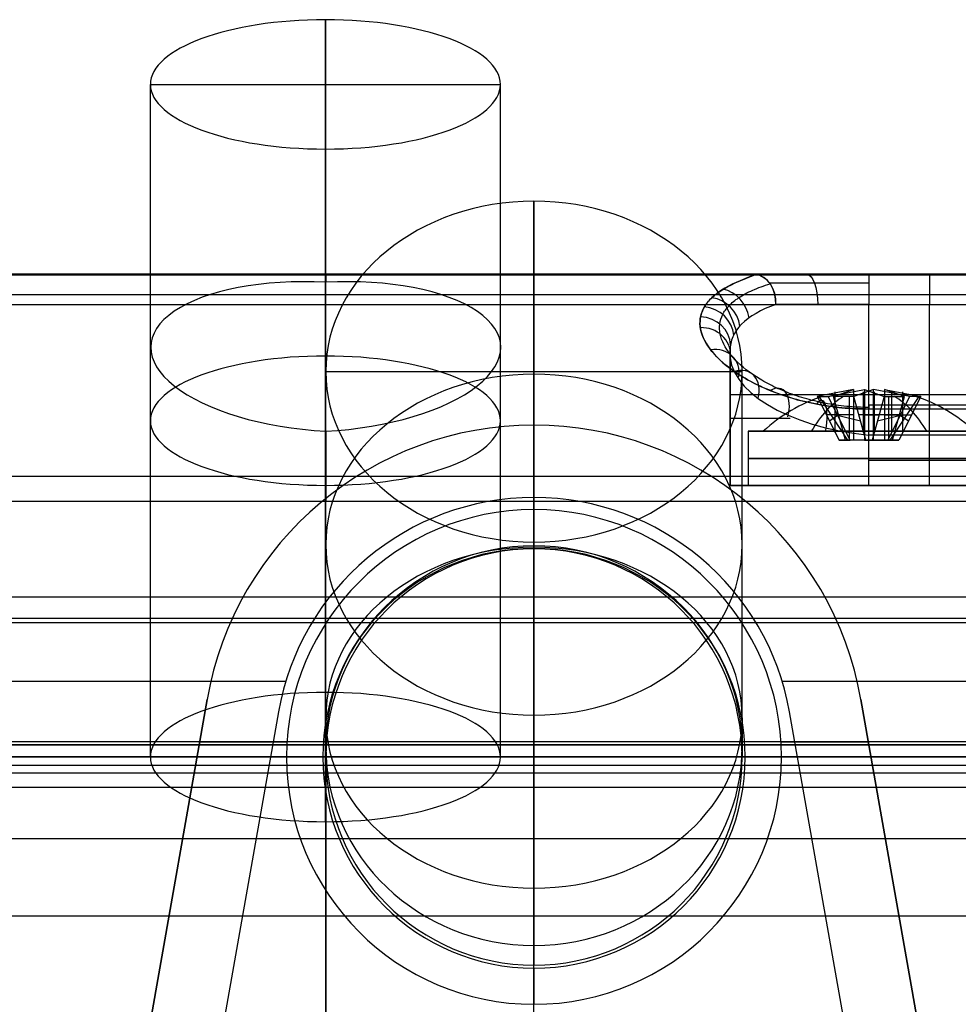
# Model space of a CAD drawing. Extents: x -20 to 20, y -20 to 37.2.
# Tile 9 of 10: x -5.1 to 10.5, y 20.9 to 37.2. Entities that reach past the tile are written whole.
import ezdxf

# ---------------------------------------------------------------- set-up
doc = ezdxf.new("R2010")
doc.units = 0
doc.layers.add('DEFAULT', color=7, linetype='CONTINUOUS')

msp = doc.modelspace()

# ---------------------------------------------------------------- linework, layer by layer
at = {"layer": 'DEFAULT'}
for p, q in [((-0.005, 26.071, -13.613), (-0.005, 37.22, -9.176)), ((-0.005, 32.761, -10.951), (-0.005, 37.22, -9.176)), ((-0.005, 37.22, -9.176), (-0.005, 35.076, -3.787)), ((-2.905, 24.999, -10.919), (-2.905, 36.148, -6.482)), ((-2.905, 36.148, -6.482), (2.895, 36.148, -6.482)), ((2.895, 24.999, -10.919), (2.895, 36.148, -6.482)), ((-0.005, 35.076, -3.787), (-0.005, 23.926, -8.224)), ((-0.005, 23.926, -8.224), (-0.005, 35.076, -3.787)), ((3.45, 28.477, 48.086), (3.45, 34.213, 56.278)), ((3.45, 28.477, 48.086), (3.45, 34.213, 56.278)), ((3.45, 34.213, 56.278), (3.45, 28.561, 60.235)), ((-11, 33, -15.448), (11, 33, -15.448)), ((11, 33, -13.374), (-11, 33, -13.374)), ((-7.131, 33, -11.3), (7.122, 33, -11.301)), ((7.122, 32.999, -11.298), (-7.131, 32.999, -11.297)), ((7.122, 32.994, -11.3), (-7.131, 32.994, -11.299)), ((-7.131, 32.994, -11.299), (7.122, 32.994, -11.3)), ((-6.533, 33, 34.011), (13.281, 33, 34.011)), ((-6.525, 33.002, 25.008), (13.281, 32.984, 24.939)), ((13.281, 33, 25.062), (-6.525, 33, 25.022)), ((-6.525, 32.998, 25.017), (13.281, 33, 25.062)), ((13.281, 32.984, 24.939), (-6.525, 32.998, 25.017)), ((-6.381, 33, 43), (13.281, 33, 43)), ((0, 33, -15.448), (0, 33, -11.301)), ((3.45, 33, 25.042), (3.45, 33, 43)), ((6.85, 32.887, -10.949), (7.122, 32.999, -11.298)), ((7.121, 32.997, -11.3), (6.993, 32.948, -11.136)), ((9, 33, -12.1), (11, 33, -12.1)), ((6.663, 32.797, -10.681), (6.723, 32.828, -10.771)), ((6.735, 32.834, -10.789), (6.672, 32.802, -10.695)), ((6.723, 32.828, -10.771), (6.785, 32.858, -10.861)), ((6.8, 32.865, -10.881), (6.735, 32.834, -10.789)), ((6.785, 32.858, -10.861), (6.85, 32.887, -10.949)), ((6.864, 32.894, -10.968), (6.8, 32.865, -10.881)), ((6.993, 32.948, -11.136), (6.864, 32.894, -10.968)), ((7.212, 32.792, -10.949), (7.249, 32.805, -10.987)), ((7.249, 32.805, -10.987), (7.286, 32.818, -11.025)), ((7.286, 32.818, -11.025), (7.325, 32.831, -11.061)), ((7.325, 32.831, -11.061), (7.365, 32.843, -11.098)), ((-11, 32.668, -15.919), (11, 32.668, -15.919)), ((6.413, 32.628, -10.201), (6.434, 32.646, -10.251)), ((6.439, 32.65, -10.262), (6.418, 32.632, -10.212)), ((6.434, 32.646, -10.251), (6.456, 32.664, -10.3)), ((6.461, 32.668, -10.311), (6.439, 32.65, -10.262)), ((6.456, 32.664, -10.3), (6.479, 32.681, -10.349)), ((6.484, 32.685, -10.361), (6.461, 32.668, -10.311)), ((6.479, 32.681, -10.349), (6.502, 32.699, -10.398)), ((6.508, 32.703, -10.409), (6.484, 32.685, -10.361)), ((6.502, 32.699, -10.398), (6.527, 32.716, -10.446)), ((6.533, 32.72, -10.458), (6.508, 32.703, -10.409)), ((6.527, 32.716, -10.446), (6.552, 32.733, -10.494)), ((6.559, 32.737, -10.506), (6.533, 32.72, -10.458)), ((6.552, 32.733, -10.494), (6.579, 32.749, -10.541)), ((6.585, 32.753, -10.553), (6.559, 32.737, -10.506)), ((6.579, 32.749, -10.541), (6.606, 32.766, -10.588)), ((6.613, 32.77, -10.601), (6.585, 32.753, -10.553)), ((6.606, 32.766, -10.588), (6.663, 32.797, -10.681)), ((6.672, 32.802, -10.695), (6.613, 32.77, -10.601)), ((6.867, 32.629, -10.489), (6.894, 32.645, -10.533)), ((6.894, 32.645, -10.533), (6.921, 32.661, -10.577)), ((6.921, 32.661, -10.577), (6.95, 32.677, -10.621)), ((6.95, 32.677, -10.621), (6.979, 32.692, -10.664)), ((6.979, 32.692, -10.664), (7.01, 32.707, -10.706)), ((7.01, 32.707, -10.706), (7.041, 32.722, -10.748)), ((7.041, 32.722, -10.748), (7.073, 32.737, -10.79)), ((7.073, 32.737, -10.79), (7.106, 32.751, -10.83)), ((7.106, 32.751, -10.83), (7.14, 32.765, -10.871)), ((7.14, 32.765, -10.871), (7.176, 32.779, -10.91)), ((7.176, 32.779, -10.91), (7.212, 32.792, -10.949)), ((-6.381, 32.5, 43.5), (13.281, 32.5, 43.5)), ((3.45, 29.3, 43.5), (3.45, 32.5, 43.5)), ((6.284, 32.478, -9.802), (6.261, 32.438, -9.699)), ((6.282, 32.475, -9.794), (6.295, 32.495, -9.846)), ((6.298, 32.498, -9.854), (6.284, 32.478, -9.802)), ((6.295, 32.495, -9.846), (6.309, 32.514, -9.897)), ((6.312, 32.518, -9.906), (6.298, 32.498, -9.854)), ((6.309, 32.514, -9.897), (6.324, 32.534, -9.948)), ((6.327, 32.537, -9.957), (6.312, 32.518, -9.906)), ((6.324, 32.534, -9.948), (6.34, 32.553, -9.999)), ((6.343, 32.556, -10.009), (6.327, 32.537, -9.957)), ((6.34, 32.553, -9.999), (6.357, 32.572, -10.05)), ((6.36, 32.576, -10.06), (6.343, 32.556, -10.009)), ((6.357, 32.572, -10.05), (6.375, 32.591, -10.101)), ((6.378, 32.594, -10.111), (6.36, 32.576, -10.06)), ((6.375, 32.591, -10.101), (6.394, 32.609, -10.151)), ((6.398, 32.613, -10.161), (6.378, 32.594, -10.111)), ((6.394, 32.609, -10.151), (6.413, 32.628, -10.201)), ((6.418, 32.632, -10.212), (6.398, 32.613, -10.161)), ((6.665, 32.461, -10.049), (6.681, 32.479, -10.094)), ((6.681, 32.479, -10.094), (6.698, 32.496, -10.139)), ((6.698, 32.496, -10.139), (6.716, 32.513, -10.183)), ((6.716, 32.513, -10.183), (6.735, 32.531, -10.228)), ((6.735, 32.531, -10.228), (6.755, 32.547, -10.272)), ((6.755, 32.547, -10.272), (6.775, 32.564, -10.315)), ((6.775, 32.564, -10.315), (6.796, 32.58, -10.359)), ((6.796, 32.58, -10.359), (6.819, 32.596, -10.401)), ((6.819, 32.596, -10.401), (6.841, 32.612, -10.444)), ((6.841, 32.612, -10.444), (6.867, 32.629, -10.489)), ((9, 32.5, -11.6), (11, 32.5, -11.6)), ((9, 29.5, -11.6), (9, 32.5, -11.6)), ((10, 29.5, -11.6), (10, 32.5, -11.6)), ((6.212, 32.31, -9.377), (6.224, 32.352, -9.482)), ((6.225, 32.355, -9.489), (6.213, 32.312, -9.383)), ((6.224, 32.352, -9.482), (6.24, 32.394, -9.586)), ((6.241, 32.397, -9.594), (6.225, 32.355, -9.489)), ((6.24, 32.394, -9.586), (6.259, 32.435, -9.69)), ((6.261, 32.438, -9.699), (6.241, 32.397, -9.594)), ((6.259, 32.435, -9.69), (6.282, 32.475, -9.794)), ((6.568, 32.314, -9.683), (6.577, 32.333, -9.729)), ((6.577, 32.333, -9.729), (6.587, 32.352, -9.775)), ((6.587, 32.352, -9.775), (6.598, 32.37, -9.821)), ((6.598, 32.37, -9.821), (6.609, 32.389, -9.867)), ((6.609, 32.389, -9.867), (6.622, 32.407, -9.913)), ((6.622, 32.407, -9.913), (6.635, 32.425, -9.958)), ((6.635, 32.425, -9.958), (6.65, 32.443, -10.003)), ((6.65, 32.443, -10.003), (6.665, 32.461, -10.049)), ((6.201, 32.225, -9.171), (6.2, 32.18, -9.065)), ((6.2, 32.179, -9.063), (6.201, 32.223, -9.167)), ((6.2, 32.18, -9.065), (6.204, 32.135, -8.96)), ((6.204, 32.135, -8.958), (6.2, 32.179, -9.063)), ((6.205, 32.269, -9.277), (6.201, 32.225, -9.171)), ((6.201, 32.223, -9.167), (6.205, 32.267, -9.272)), ((6.213, 32.312, -9.383), (6.205, 32.269, -9.277)), ((6.205, 32.267, -9.272), (6.212, 32.31, -9.377)), ((6.525, 32.135, -9.264), (6.529, 32.176, -9.358)), ((6.529, 32.176, -9.358), (6.536, 32.216, -9.451)), ((6.536, 32.216, -9.451), (6.546, 32.256, -9.544)), ((6.546, 32.256, -9.544), (6.56, 32.295, -9.637)), ((6.56, 32.295, -9.637), (6.568, 32.314, -9.683)), ((6.211, 32.09, -8.854), (6.204, 32.135, -8.958)), ((6.204, 32.135, -8.96), (6.211, 32.09, -8.855)), ((6.222, 32.044, -8.75), (6.211, 32.09, -8.854)), ((6.211, 32.09, -8.855), (6.222, 32.044, -8.75)), ((6.236, 31.999, -8.647), (6.222, 32.044, -8.75)), ((6.222, 32.044, -8.75), (6.236, 31.999, -8.647)), ((6.254, 31.953, -8.545), (6.236, 31.999, -8.647)), ((6.236, 31.999, -8.647), (6.255, 31.952, -8.544)), ((6.525, 32.094, -9.17), (6.525, 32.135, -9.264)), ((6.529, 32.052, -9.077), (6.525, 32.094, -9.17)), ((6.536, 32.01, -8.984), (6.529, 32.052, -9.077)), ((6.546, 31.968, -8.892), (6.536, 32.01, -8.984)), ((6.276, 31.907, -8.444), (6.254, 31.953, -8.545)), ((6.255, 31.952, -8.544), (6.277, 31.906, -8.442)), ((6.301, 31.861, -8.343), (6.276, 31.907, -8.444)), ((6.277, 31.906, -8.442), (6.302, 31.86, -8.34)), ((6.33, 31.815, -8.243), (6.301, 31.861, -8.343)), ((6.302, 31.86, -8.34), (6.332, 31.813, -8.24)), ((6.559, 31.926, -8.801), (6.546, 31.968, -8.892)), ((6.576, 31.883, -8.71), (6.559, 31.926, -8.801)), ((6.596, 31.841, -8.621), (6.576, 31.883, -8.71)), ((6.62, 31.798, -8.532), (6.596, 31.841, -8.621)), ((6.363, 31.768, -8.145), (6.33, 31.815, -8.243)), ((6.332, 31.813, -8.24), (6.365, 31.766, -8.14)), ((6.399, 31.722, -8.047), (6.363, 31.768, -8.145)), ((6.365, 31.766, -8.14), (6.401, 31.719, -8.042)), ((6.439, 31.676, -7.951), (6.399, 31.722, -8.047)), ((6.401, 31.719, -8.042), (6.441, 31.673, -7.946)), ((6.481, 31.63, -7.857), (6.439, 31.676, -7.951)), ((6.441, 31.673, -7.946), (6.484, 31.627, -7.851)), ((6.646, 31.755, -8.444), (6.62, 31.798, -8.532)), ((6.676, 31.712, -8.357), (6.646, 31.755, -8.444)), ((6.708, 31.669, -8.27), (6.676, 31.712, -8.357)), ((6.7, 31.737, -9.3), (6.7, 29.5, -9.3)), ((6.7, 29.5, -9.3), (6.7, 31.737, -9.3)), ((6.744, 31.626, -8.186), (6.708, 31.669, -8.27)), ((6.528, 31.584, -7.764), (6.481, 31.63, -7.857)), ((6.484, 31.627, -7.851), (6.531, 31.581, -7.757)), ((6.577, 31.539, -7.672), (6.528, 31.584, -7.764)), ((6.531, 31.581, -7.757), (6.581, 31.535, -7.666)), ((6.631, 31.494, -7.583), (6.577, 31.539, -7.672)), ((6.581, 31.535, -7.666), (6.635, 31.49, -7.576)), ((6.783, 31.584, -8.103), (6.744, 31.626, -8.186)), ((6.824, 31.542, -8.021), (6.783, 31.584, -8.103)), ((6.869, 31.501, -7.942), (6.824, 31.542, -8.021)), ((6.916, 31.46, -7.864), (6.869, 31.501, -7.942)), ((0, 25.651, 50.065), (0, 31.387, 58.256)), ((0, 31.387, 58.256), (6.9, 31.387, 58.256)), ((6.687, 31.449, -7.495), (6.631, 31.494, -7.583)), ((6.635, 31.49, -7.576), (6.692, 31.445, -7.488)), ((6.747, 31.405, -7.409), (6.687, 31.449, -7.495)), ((6.692, 31.445, -7.488), (6.752, 31.401, -7.401)), ((6.81, 31.361, -7.325), (6.747, 31.405, -7.409)), ((6.752, 31.401, -7.401), (6.816, 31.358, -7.317)), ((6.877, 31.319, -7.243), (6.81, 31.361, -7.325)), ((6.816, 31.358, -7.317), (6.849, 31.336, -7.276)), ((6.849, 31.336, -7.276), (6.883, 31.315, -7.235)), ((6.9, 25.651, 50.065), (6.9, 31.387, 58.256)), ((6.966, 31.419, -7.787), (6.916, 31.46, -7.864)), ((7.019, 31.379, -7.713), (6.966, 31.419, -7.787)), ((7.075, 31.339, -7.64), (7.019, 31.379, -7.713)), ((7.134, 31.3, -7.569), (7.075, 31.339, -7.64)), ((6.911, 31.298, -7.202), (6.877, 31.319, -7.243)), ((6.883, 31.315, -7.235), (6.918, 31.294, -7.195)), ((6.946, 31.277, -7.163), (6.911, 31.298, -7.202)), ((6.918, 31.294, -7.195), (6.953, 31.273, -7.155)), ((6.982, 31.256, -7.124), (6.946, 31.277, -7.163)), ((6.953, 31.273, -7.155), (6.989, 31.252, -7.117)), ((7.019, 31.236, -7.086), (6.982, 31.256, -7.124)), ((6.989, 31.252, -7.117), (7.026, 31.232, -7.078)), ((7.056, 31.216, -7.048), (7.019, 31.236, -7.086)), ((7.026, 31.232, -7.078), (7.064, 31.212, -7.041)), ((7.095, 31.196, -7.011), (7.056, 31.216, -7.048)), ((7.064, 31.212, -7.041), (7.102, 31.192, -7.004)), ((7.134, 31.176, -6.975), (7.095, 31.196, -7.011)), ((7.102, 31.192, -7.004), (7.141, 31.173, -6.968)), ((7.195, 31.262, -7.5), (7.134, 31.3, -7.569)), ((7.173, 31.157, -6.939), (7.134, 31.176, -6.975)), ((7.141, 31.173, -6.968), (7.181, 31.153, -6.933)), ((7.226, 31.244, -7.466), (7.195, 31.262, -7.5)), ((7.258, 31.225, -7.434), (7.226, 31.244, -7.466)), ((7.29, 31.207, -7.401), (7.258, 31.225, -7.434)), ((7.324, 31.189, -7.37), (7.29, 31.207, -7.401)), ((7.357, 31.172, -7.339), (7.324, 31.189, -7.37)), ((7.214, 31.138, -6.905), (7.173, 31.157, -6.939)), ((7.181, 31.153, -6.933), (7.222, 31.134, -6.898)), ((7.255, 31.12, -6.87), (7.214, 31.138, -6.905)), ((7.222, 31.134, -6.898), (7.263, 31.116, -6.864)), ((7.297, 31.101, -6.837), (7.255, 31.12, -6.87)), ((7.263, 31.116, -6.864), (7.306, 31.098, -6.83)), ((7.34, 31.083, -6.804), (7.297, 31.101, -6.837)), ((7.306, 31.098, -6.83), (7.349, 31.08, -6.798)), ((7.383, 31.066, -6.772), (7.34, 31.083, -6.804)), ((7.349, 31.08, -6.798), (7.392, 31.062, -6.766)), ((7.392, 31.155, -7.308), (7.357, 31.172, -7.339)), ((7.428, 31.048, -6.741), (7.383, 31.066, -6.772)), ((7.426, 31.137, -7.278), (7.392, 31.155, -7.308)), ((7.392, 31.062, -6.766), (7.437, 31.045, -6.735)), ((7.462, 31.121, -7.249), (7.426, 31.137, -7.278)), ((7.473, 31.031, -6.71), (7.428, 31.048, -6.741)), ((7.437, 31.045, -6.735), (7.482, 31.028, -6.704)), ((7.498, 31.104, -7.221), (7.462, 31.121, -7.249)), ((7.518, 31.015, -6.681), (7.473, 31.031, -6.71)), ((7.482, 31.028, -6.704), (7.527, 31.012, -6.675)), ((7.535, 31.088, -7.193), (7.498, 31.104, -7.221)), ((7.564, 30.999, -6.652), (7.518, 31.015, -6.681)), ((7.527, 31.012, -6.675), (7.573, 30.996, -6.646)), ((7.572, 31.072, -7.165), (7.535, 31.088, -7.193)), ((7.609, 31.057, -7.139), (7.572, 31.072, -7.165)), ((7.648, 31.041, -7.113), (7.609, 31.057, -7.139)), ((7.686, 31.027, -7.087), (7.648, 31.041, -7.113)), ((7.725, 31.012, -7.063), (7.686, 31.027, -7.087)), ((7.765, 30.998, -7.039), (7.725, 31.012, -7.063)), ((8.742, 31.089, -9.224), (8.14, 30.972, -9.553)), ((8.322, 30.972, -9.886), (8.924, 31.089, -9.558)), ((8.414, 30.972, -8.622), (8.742, 31.089, -9.224)), ((8.441, 30.378, -9.389), (8.441, 31.05, -9.389)), ((8.742, 31.089, -9.224), (8.742, 30.25, -9.224)), ((9.076, 31.089, -9.042), (8.747, 30.972, -8.44)), ((8.911, 30.378, -8.741), (8.911, 31.05, -8.741)), ((8.924, 31.089, -9.558), (9.253, 30.972, -10.16)), ((8.924, 31.089, -9.558), (8.924, 30.25, -9.558)), ((9.076, 30.25, -9.042), (9.076, 31.089, -9.042)), ((9.678, 30.972, -8.714), (9.076, 31.089, -9.042)), ((9.089, 30.378, -9.859), (9.089, 31.05, -9.859)), ((9.586, 30.972, -9.978), (9.258, 31.089, -9.376)), ((9.258, 31.089, -9.376), (9.86, 30.972, -9.047)), ((9.258, 31.089, -9.376), (9.258, 30.25, -9.376)), ((9.377, 30.378, -8.878), (9.377, 31.05, -8.878)), ((9.559, 30.378, -9.211), (9.559, 31.05, -9.211)), ((7.611, 30.983, -6.624), (7.564, 30.999, -6.652)), ((7.573, 30.996, -6.646), (7.62, 30.98, -6.619)), ((7.659, 30.968, -6.596), (7.611, 30.983, -6.624)), ((7.62, 30.98, -6.619), (7.668, 30.965, -6.592)), ((7.707, 30.953, -6.57), (7.659, 30.968, -6.596)), ((7.668, 30.965, -6.592), (7.715, 30.95, -6.566)), ((7.756, 30.938, -6.545), (7.707, 30.953, -6.57)), ((7.715, 30.95, -6.566), (7.764, 30.936, -6.541)), ((7.806, 30.925, -6.52), (7.756, 30.938, -6.545)), ((7.764, 30.936, -6.541), (7.813, 30.922, -6.517)), ((7.805, 30.985, -7.016), (7.765, 30.998, -7.039)), ((7.845, 30.971, -6.994), (7.805, 30.985, -7.016)), ((7.855, 30.911, -6.497), (7.806, 30.925, -6.52)), ((7.813, 30.922, -6.517), (7.863, 30.909, -6.494)), ((7.886, 30.958, -6.972), (7.845, 30.971, -6.994)), ((7.906, 30.899, -6.475), (7.855, 30.911, -6.497)), ((7.863, 30.909, -6.494), (7.913, 30.897, -6.471)), ((7.927, 30.946, -6.952), (7.886, 30.958, -6.972)), ((7.957, 30.886, -6.453), (7.906, 30.899, -6.475)), ((7.913, 30.897, -6.471), (7.964, 30.885, -6.45)), ((7.969, 30.934, -6.932), (7.927, 30.946, -6.952)), ((8.008, 30.875, -6.433), (7.957, 30.886, -6.453)), ((7.964, 30.885, -6.45), (8.016, 30.873, -6.43)), ((8.011, 30.923, -6.913), (7.969, 30.934, -6.932)), ((8.06, 30.863, -6.413), (8.008, 30.875, -6.433)), ((8.053, 30.911, -6.894), (8.011, 30.923, -6.913)), ((8.016, 30.873, -6.43), (8.068, 30.862, -6.411)), ((8.096, 30.901, -6.877), (8.053, 30.911, -6.894)), ((8.113, 30.853, -6.395), (8.06, 30.863, -6.413)), ((8.068, 30.862, -6.411), (8.12, 30.851, -6.392)), ((8.139, 30.891, -6.86), (8.096, 30.901, -6.877)), ((8.166, 30.843, -6.377), (8.113, 30.853, -6.395)), ((8.12, 30.851, -6.392), (8.173, 30.841, -6.375)), ((8.182, 30.881, -6.844), (8.139, 30.891, -6.86)), ((8.14, 30.972, -9.553), (8.229, 30.977, -9.721)), ((8.14, 30.972, -9.553), (8.506, 30.25, -9.353)), ((8.652, 30.25, -9.62), (8.175, 30.975, -9.62)), ((8.226, 30.872, -6.829), (8.182, 30.881, -6.844)), ((8.271, 30.863, -6.814), (8.226, 30.872, -6.829)), ((8.229, 30.977, -9.721), (8.322, 30.972, -9.886)), ((8.315, 30.854, -6.801), (8.271, 30.863, -6.814)), ((8.36, 30.847, -6.788), (8.315, 30.854, -6.801)), ((8.688, 30.25, -9.687), (8.322, 30.972, -9.886)), ((8.405, 30.839, -6.776), (8.36, 30.847, -6.788)), ((8.613, 30.25, -8.988), (8.414, 30.972, -8.622)), ((8.747, 30.972, -8.44), (8.414, 30.972, -8.622)), ((8.679, 30.25, -8.952), (8.679, 30.975, -8.475)), ((8.947, 30.25, -8.806), (8.747, 30.972, -8.44)), ((11, 31, -11.6), (9, 31, -11.6)), ((9.253, 30.972, -10.16), (9.053, 30.25, -9.794)), ((9.253, 30.972, -10.16), (9.586, 30.972, -9.978)), ((9.312, 30.25, -8.913), (9.678, 30.972, -8.714)), ((9.321, 30.975, -10.125), (9.321, 30.25, -9.648)), ((9.825, 30.975, -8.98), (9.348, 30.25, -8.98)), ((9.387, 30.25, -9.612), (9.586, 30.972, -9.978)), ((9.86, 30.972, -9.047), (9.494, 30.25, -9.247)), ((9.771, 30.977, -8.879), (9.678, 30.972, -8.714)), ((9.86, 30.972, -9.047), (9.771, 30.977, -8.879)), ((8.22, 30.833, -6.361), (8.166, 30.843, -6.377)), ((8.173, 30.841, -6.375), (8.227, 30.832, -6.359)), ((8.274, 30.824, -6.345), (8.22, 30.833, -6.361)), ((8.227, 30.832, -6.359), (8.28, 30.823, -6.343)), ((8.328, 30.816, -6.331), (8.274, 30.824, -6.345)), ((8.28, 30.823, -6.343), (8.334, 30.815, -6.329)), ((8.383, 30.808, -6.318), (8.328, 30.816, -6.331)), ((8.334, 30.815, -6.329), (8.389, 30.807, -6.316)), ((8.438, 30.801, -6.305), (8.383, 30.808, -6.318)), ((8.389, 30.807, -6.316), (8.443, 30.8, -6.304)), ((8.45, 30.833, -6.765), (8.405, 30.839, -6.776)), ((8.494, 30.795, -6.294), (8.438, 30.801, -6.305)), ((8.443, 30.8, -6.304), (8.498, 30.794, -6.294)), ((8.495, 30.826, -6.755), (8.45, 30.833, -6.765)), ((8.55, 30.789, -6.285), (8.494, 30.795, -6.294)), ((8.54, 30.821, -6.746), (8.495, 30.826, -6.755)), ((8.498, 30.794, -6.294), (8.553, 30.789, -6.284)), ((8.585, 30.815, -6.737), (8.54, 30.821, -6.746)), ((8.606, 30.784, -6.276), (8.55, 30.789, -6.285)), ((8.553, 30.789, -6.284), (8.608, 30.784, -6.275)), ((8.631, 30.811, -6.73), (8.585, 30.815, -6.737)), ((8.662, 30.779, -6.268), (8.606, 30.784, -6.276)), ((8.608, 30.784, -6.275), (8.663, 30.779, -6.268)), ((8.677, 30.807, -6.723), (8.631, 30.811, -6.73)), ((8.718, 30.776, -6.262), (8.662, 30.779, -6.268)), ((8.663, 30.779, -6.268), (8.719, 30.776, -6.262)), ((8.722, 30.803, -6.717), (8.677, 30.807, -6.723)), ((8.774, 30.773, -6.257), (8.718, 30.776, -6.262)), ((8.719, 30.776, -6.262), (8.775, 30.773, -6.257)), ((8.768, 30.8, -6.713), (8.722, 30.803, -6.717)), ((8.814, 30.798, -6.709), (8.768, 30.8, -6.713)), ((8.83, 30.77, -6.253), (8.774, 30.773, -6.257)), ((8.775, 30.773, -6.257), (8.831, 30.77, -6.253)), ((8.861, 30.796, -6.706), (8.814, 30.798, -6.709)), ((8.886, 30.769, -6.25), (8.83, 30.77, -6.253)), ((8.831, 30.77, -6.253), (8.887, 30.769, -6.25)), ((8.907, 30.794, -6.703), (8.861, 30.796, -6.706)), ((8.943, 30.768, -6.248), (8.886, 30.769, -6.25)), ((8.887, 30.769, -6.25), (8.943, 30.768, -6.248)), ((8.953, 30.794, -6.702), (8.907, 30.794, -6.703)), ((9, 30.767, -6.248), (8.943, 30.768, -6.248)), ((8.943, 30.768, -6.248), (9, 30.767, -6.248)), ((9, 30.793, -6.702), (8.953, 30.794, -6.702)), ((9, 30.836, -6.5), (11, 30.836, -6.5)), ((11, 30.767, -6.248), (9, 30.767, -6.248)), ((8.742, 30.669, -9.224), (8.293, 30.669, -9.469)), ((8.481, 30.658, -9.8), (8.345, 30.568, -9.441)), ((8.5, 30.658, -8.781), (8.859, 30.569, -8.644)), ((9.076, 30.669, -9.042), (8.831, 30.669, -8.593)), ((8.924, 30.669, -9.558), (9.169, 30.669, -10.007)), ((9.525, 30.669, -8.797), (9.076, 30.669, -9.042)), ((9.141, 30.569, -9.956), (9.5, 30.658, -9.819)), ((9.258, 30.669, -9.376), (9.707, 30.669, -9.131)), ((9.655, 30.568, -9.159), (9.519, 30.658, -8.8)), ((3.45, 29.1, 44.7), (3.45, 30.5, 44.7)), ((3.45, 30.5, 44.7), (3.45, 30.5, 43.5)), ((7, 30.398, -9.3), (7, 29.5, -9.3)), ((9, 29.5, -7.3), (9, 30.398, -7.3)), ((9, 29.5, -11.3), (9, 30.398, -11.3)), ((8.506, 30.25, -9.353), (8.688, 30.25, -9.687)), ((8.742, 30.25, -9.224), (8.506, 30.25, -9.353)), ((8.947, 30.25, -8.806), (8.613, 30.25, -8.988)), ((8.924, 30.25, -9.558), (9.053, 30.25, -9.794)), ((9.076, 30.25, -9.042), (8.947, 30.25, -8.806)), ((11, 30.336, -7), (9, 30.336, -7)), ((9, 29.5, -7), (9, 30.336, -7)), ((9.053, 30.25, -9.794), (9.387, 30.25, -9.612)), ((9.312, 30.25, -8.913), (9.076, 30.25, -9.042)), ((9.258, 30.25, -9.376), (9.494, 30.25, -9.247)), ((9.494, 30.25, -9.247), (9.312, 30.25, -8.913)), ((10, 29.5, -7), (10, 30.336, -7)), ((9, 29.918, -7), (11, 29.918, -7)), ((11, 29.651, -4.512), (-11, 29.651, -4.512)), ((6.7, 29.5, -9.3), (7.75, 29.5, -9.3)), ((8.85, 29.5, -11.595), (8.85, 29.5, -10.541)), ((8.85, 29.5, -8.059), (8.85, 29.5, -7.005)), ((11, 29.5, -11.6), (9, 29.5, -11.6)), ((9, 29.5, -7), (11, 29.5, -7)), ((10.25, 29.5, -9.3), (11, 29.5, -9.3)), ((-11, 29.242, -4.3), (11, 29.242, -4.3)), ((0, 25.2, -4.3), (0, 29.242, -4.3)), ((3.45, 28.5, 44.1), (3.45, 29.1, 44.7)), ((3.45, 28.561, 60.235), (3.45, 22.825, 52.044)), ((3.45, 28.45, 33), (3.45, 28.45, 48)), ((17.95, 27.648, 15.644), (-11.05, 27.648, 15.644)), ((17.95, 27.296, 15.5), (-11.05, 27.296, 15.5)), ((3.45, 20, 15.5), (3.45, 27.296, 15.5)), ((11, 27.221, -4.3), (-11, 27.221, -4.3)), ((-0.665, 26.25, 43.5), (-11.05, 26.25, 43.5)), ((17.95, 26.25, 43.5), (7.565, 26.25, 43.5)), ((-1.966, 25.955, 44.7), (-3.016, 20, 44.7)), ((-3.016, 20, 43.5), (-1.966, 25.955, 43.5)), ((-3.016, 20, 44.1), (-1.966, 25.955, 44.1)), ((-1.966, 25.955, 43.5), (-1.966, 25.955, 44.7)), ((8.866, 25.955, 44.7), (8.866, 25.955, 43.5)), ((9.916, 20, 44.7), (8.866, 25.955, 44.7)), ((8.866, 25.955, 43.5), (9.916, 20, 43.5)), ((8.866, 25.955, 44.1), (9.916, 20, 44.1)), ((-0.785, 25.747, 43.5), (-1.798, 20, 43.5)), ((8.698, 20, 43.5), (7.685, 25.747, 43.5)), ((11, 25.252, -18.233), (-11, 25.252, -18.233)), ((11, 25.2, -4.3), (-11, 25.2, -4.3)), ((-11, 25.2, -18.239), (11, 25.2, -18.239)), ((-2.091, 25.25, 44.7), (-0.642, 25.25, 44.7)), ((7.542, 25.25, 44.7), (8.991, 25.25, 44.7)), ((-11.5, 25, -18), (11.5, 25, -18)), ((-11.5, 25, -4.271), (11.5, 25, -4.271)), ((11, 25, -18.039), (-11, 25, -18.039)), ((-11, 25, -4.5), (11, 25, -4.5)), ((-0.65, 25, 44.7), (-0.05, 25, 44.1)), ((0, 25, 33), (0, 25, 48)), ((0, 25, -18), (0, 25, -17.2)), ((0, 25, -4.9), (0, 25, -4.271)), ((0, 24.73, -3.973), (0, 25, -4.271)), ((11.5, 25, -11.136), (6.149, 25, -11.136)), ((6.9, 25, 48), (6.9, 25, 33)), ((6.95, 25, 44.1), (7.55, 25, 44.7)), ((-11.5, 24.865, -4.122), (11.5, 24.865, -4.122)), ((11.5, 24.73, -3.973), (-11.5, 24.73, -3.973)), ((0, 24.73, -3.973), (0, 20, -3.5)), ((-11.5, 24.5, -18.5), (11.5, 24.5, -18.5)), ((0, -19.5, -18.5), (0, 24.5, -18.5)), ((-11.05, 23.648, 15.5), (17.95, 23.648, 15.5)), ((-2.491, 22.978, 43.5), (-2.491, 22.978, 44.7)), ((9.391, 22.978, 43.5), (9.391, 22.978, 44.7)), ((-12.2, 22.365, -3.736), (12.2, 22.365, -3.736)), ((3.45, 21.55, 33), (3.45, 21.55, 48)), ((3.45, 21.5, 44.1), (3.45, 20.9, 44.7))]:
    msp.add_line(p, q, dxfattribs=at)
at = {"layer": 'DEFAULT', "extrusion": (-2.59288e-15, 0.929133, 0.369747)}
msp.add_arc((0.005, -19.388, 31.19), 2.9, 270, 90, dxfattribs=at)
at = {"layer": 'DEFAULT', "extrusion": (1.95827e-14, 0.929133, 0.369747)}
msp.add_arc((0.005, -19.388, 31.19), 2.9, 90, 270, dxfattribs=at)
at = {"layer": 'DEFAULT', "extrusion": (3.87643e-15, 0.573576, 0.819152)}
msp.add_arc((-3.45, 7.704, 65.724), 3.45, 270, 90, dxfattribs=at)
at = {"layer": 'DEFAULT', "extrusion": (1.69557e-14, 0.573576, 0.819152)}
msp.add_arc((-3.45, 7.704, 65.724), 3.45, 90, 270, dxfattribs=at)
at = {"layer": 'DEFAULT', "extrusion": (1, 7.10543e-15, 0)}
for centre, radius, start, end in [((32.5, -15.448), 0.5, 289.5921, 0), ((32.5, -12.1, 10), 0.5, 0, 90), ((30.336, -6.5, 10), 0.5, 270, 0), ((30.336, -6.5, 10), 0.5, 0, 30.3282), ((29.242, -4.8), 0.5, 35.1659, 90), ((25.2, -18.039), 0.2, 180, 285.0622), ((25.2, -4.5), 0.2, 90, 180), ((24.5, -18), 0.5, 270, 360)]:
    msp.add_arc(centre, radius, start, end, dxfattribs=at)
at = {"layer": 'DEFAULT', "extrusion": (1, 8.88178e-15, 0)}
for start, end in [(17.3607, 18.3647), (31.9946, 35.1659)]:
    msp.add_arc((9.667, -18.592), 24.446, start, end, dxfattribs=at)
at = {"layer": 'DEFAULT', "extrusion": (1, 0, 0)}
for centre, radius, start, end in [((32.5, 25.062, 3.378), 0.5, 350.0087, 357.5628), ((32.5, 43, 3.45), 0.5, 0, 90), ((13.606, 29.886, 3.45), 20, 314.5938, 345.78), ((27.296, 16, 3.45), 0.5, 270, 314.5938)]:
    msp.add_arc(centre, radius, start, end, dxfattribs=at)
at = {"layer": 'DEFAULT', "extrusion": (-0.621846, 0.041667, 0.78203)}
msp.add_arc((-32.913, -3.225, -11.89), 0.486, 91.4882, 178.2809, dxfattribs=at)
at = {"layer": 'DEFAULT', "extrusion": (-1.62756e-14, 1, -1.15837e-14)}
msp.add_arc((-8.936, -9.642, 33), 2.459, 268.5197, 317.553, dxfattribs=at)
at = {"layer": 'DEFAULT', "extrusion": (0.001448, 0.999972, 0.007388)}
msp.add_arc((-8.881, -9.906, 32.923), 2.439, 268.3327, 317.7917, dxfattribs=at)
at = {"layer": 'DEFAULT', "extrusion": (-0.624536, 0.042014, 0.779865)}
msp.add_arc((-32.903, -3.286, -11.875), 0.498, 92.8213, 176.9079, dxfattribs=at)
at = {"layer": 'DEFAULT', "extrusion": (0.929718, 1.5412e-15, -0.368273)}
msp.add_arc((32.5, -8.132, 11.792), 0.5, 0.0005, 90, dxfattribs=at)
at = {"layer": 'DEFAULT', "extrusion": (1, 1.77636e-14, 3.55271e-15)}
msp.add_arc((32.5, -12.1, 9), 0.5, 360, 90, dxfattribs=at)
at = {"layer": 'DEFAULT', "extrusion": (0.059442, 0.903373, 0.424716)}
msp.add_arc((2.081, -20.888, 25.067), 2.901, 271.4935, 91.6853, dxfattribs=at)
at = {"layer": 'DEFAULT', "extrusion": (-0.059465, 0.903382, 0.424694)}
msp.add_arc((-2.082, -20.887, 25.067), 2.901, 88.3139, 268.4607, dxfattribs=at)
at = {"layer": 'DEFAULT', "extrusion": (-3.45833e-14, 1, -5.59232e-14)}
msp.add_arc((-9, -9.3, 32.854), 2.447, 270, 312.3084, dxfattribs=at)
at = {"layer": 'DEFAULT', "extrusion": (1, 8.43769e-15, 0)}
msp.add_arc((-0.288, 76.672), 98.281, 285.06221, 289.59212, dxfattribs=at)
at = {"layer": 'DEFAULT', "extrusion": (-0.48263, -0.288224, 0.82704)}
msp.add_arc((-24.339, 12.34, -21.339), 0.5, 63.7148, 144.1674, dxfattribs=at)
at = {"layer": 'DEFAULT', "extrusion": (-0.34807, -0.323438, 0.879906)}
msp.add_arc((-19.192, 18.467, -21.712), 0.5, 50.7289, 133.4571, dxfattribs=at)
at = {"layer": 'DEFAULT', "extrusion": (0.112297, 0.887453, 0.447009)}
msp.add_arc((-5.23, -22.953, 24.76), 2.574, 317.969, 4.0955, dxfattribs=at)
at = {"layer": 'DEFAULT', "extrusion": (-9.45538e-15, 1, -1.25926e-14)}
msp.add_arc((-9, -9.3, 32.5), 2.3, 270, 312.1251, dxfattribs=at)
at = {"layer": 'DEFAULT', "extrusion": (-0.211186, -0.35347, 0.911296)}
msp.add_arc((-11.024, 23.87, -21.684), 0.5, 33.2491, 118.5668, dxfattribs=at)
at = {"layer": 'DEFAULT', "extrusion": (-0.074488, -0.377566, 0.922982)}
msp.add_arc((-0.069, 26.267, -21.272), 0.5, 12.0644, 100.3374, dxfattribs=at)
at = {"layer": 'DEFAULT', "extrusion": (0.060953, -0.395046, 0.916637)}
msp.add_arc((10.961, 24.168, -20.482), 0.5, 350.4444, 81.95, dxfattribs=at)
at = {"layer": 'DEFAULT', "extrusion": (0.319027, -0.406442, 0.85617)}
msp.add_arc((24.341, 13.408, -17.812), 0.5, 317.4851, 56.0978, dxfattribs=at)
at = {"layer": 'DEFAULT', "extrusion": (0.050067, 0.874441, 0.482541)}
msp.add_arc((-7.463, -23.574, 23.6), 2.589, 358.981, 85.3051, dxfattribs=at)
at = {"layer": 'DEFAULT', "extrusion": (3.55271e-15, 0.929133, 0.369747)}
msp.add_arc((0.005, -19.388, 25.19), 2.9, 270, 90, dxfattribs=at)
at = {"layer": 'DEFAULT', "extrusion": (7.10543e-15, 0.929133, 0.369747)}
msp.add_arc((0.005, -19.388, 25.19), 2.9, 90, 270, dxfattribs=at)
at = {"layer": 'DEFAULT', "extrusion": (3.55271e-15, 0.573576, 0.819152)}
for start, end in [(270, 90), (90, 270)]:
    msp.add_arc((-3.45, 7.704, 60.724), 3.45, start, end, dxfattribs=at)
at = {"layer": 'DEFAULT', "extrusion": (0.558276, -0.38049, 0.737262)}
msp.add_arc((29.383, 3.585, -13.607), 0.5, 296.6779, 42.7512, dxfattribs=at)
at = {"layer": 'DEFAULT', "extrusion": (0.772119, -0.306862, 0.556478)}
msp.add_arc((31.189, -3.351, -7.627), 0.5, 282.4704, 35.534, dxfattribs=at)
at = {"layer": 'DEFAULT', "extrusion": (-8.88178e-15, 1, 0)}
for centre, radius, start, end in [((-9, -9.3, 31), 2.3, 270, 0.0001), ((-9, -9.3, 30.618), 2.3, 0, 55.3512), ((-9, -9.3, 29.949), 2, 0, 180), ((-9, -9.3, 29.949), 2, 180, 0)]:
    msp.add_arc(centre, radius, start, end, dxfattribs=at)
at = {"layer": 'DEFAULT', "extrusion": (-0.479116, -0.000346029, 0.877752)}
for start, end in [(195.906, 218.6465), (141.2808, 164.0214)]:
    msp.add_arc((-27.893, 3.462, -12.485), 3.2, start, end, dxfattribs=at)
at = {"layer": 'DEFAULT', "extrusion": (0.877752, 1.54215e-14, 0.479116)}
msp.add_arc((27.9, -12.475, 3.445), 3.2, 15.9423, 38.6823, dxfattribs=at)
at = {"layer": 'DEFAULT', "extrusion": (0.935501, -0.176363, 0.30616)}
msp.add_arc((31.396, -7.041, 0.208), 0.5, 273.3031, 31.6233, dxfattribs=at)
at = {"layer": 'DEFAULT', "extrusion": (0.877752, 8.41172e-15, 0.479116)}
msp.add_arc((27.9, -12.475, 3.445), 3.2, 321.3177, 344.0577, dxfattribs=at)
at = {"layer": 'DEFAULT', "extrusion": (1, 7.10543e-15, 3.55271e-15)}
msp.add_arc((30.336, -6.5, 9), 0.5, 270, 0, dxfattribs=at)
at = {"layer": 'DEFAULT', "extrusion": (1, 1.38024e-14, -1.03307e-14)}
msp.add_arc((30.336, -6.5, 9), 0.5, 0, 30.3282, dxfattribs=at)
at = {"layer": 'DEFAULT'}
for centre, radius, start, end in [((3.45, 25, 44.7), 5.5, 10, 170), ((3.45, 25, 43.5), 5.5, 10, 170), ((3.45, 25, 44.1), 5.5, 10, 170), ((3.45, 25, 43.5), 4.3, 10, 170), ((3.45, 25, 44.7), 4.1, 0, 180), ((3.45, 25, 44.1), 3.5, 0, 180), ((3.45, 25, 33), 3.45, 0, 180), ((3.45, 25, 48), 3.45, 90, 180), ((3.45, 25, 40.5), 3.45, 0, 180), ((3.45, 25, 48), 3.45, 0, 90), ((3.45, 25, 44.7), 4.1, 180, 0), ((3.45, 25, 44.1), 3.5, 180, 0), ((3.45, 25, 33), 3.45, 180, 0), ((3.45, 25, 48), 3.45, 180, 270), ((3.45, 25, 40.5), 3.45, 180, 0), ((3.45, 25, 48), 3.45, 270, 0)]:
    msp.add_arc(centre, radius, start, end, dxfattribs=at)
at = {"layer": 'DEFAULT', "extrusion": (-7.10543e-15, 1, -9.5751e-30)}
msp.add_arc((-9, -9.3, 30.398), 2, 0, 180, dxfattribs=at)
at = {"layer": 'DEFAULT', "extrusion": (-6.21725e-15, 1, -6.8009e-31)}
msp.add_arc((-9, -9.3, 30.398), 2, 180, 0, dxfattribs=at)
at = {"layer": 'DEFAULT', "extrusion": (-7.72329e-15, 1, -3.08932e-15)}
msp.add_arc((-9, -9.3, 29.5), 2.3, 360, 90, dxfattribs=at)
at = {"layer": 'DEFAULT', "extrusion": (-9.26795e-15, 1, 3.08932e-15)}
msp.add_arc((-9, -9.3, 29.5), 2.3, 270, 360, dxfattribs=at)
at = {"layer": 'DEFAULT', "extrusion": (-7.99361e-15, 1, 0)}
msp.add_arc((-9, -9.3, 29.5), 2, 0, 180, dxfattribs=at)
at = {"layer": 'DEFAULT', "extrusion": (-9.76996e-15, 1, 8.10615e-30)}
msp.add_arc((-9, -9.3, 29.5), 2, 180, 360, dxfattribs=at)
at = {"layer": 'DEFAULT', "extrusion": (-8.52651e-15, 1, 6.05845e-30)}
msp.add_arc((-9, -9.3, 29.5), 1.25, 180, 360, dxfattribs=at)
at = {"layer": 'DEFAULT', "extrusion": (-8.52651e-15, 1, -2.84217e-15)}
msp.add_arc((-9, -9.3, 29.5), 1.25, 0, 180, dxfattribs=at)
at = {"layer": 'DEFAULT', "extrusion": (5.05774e-16, 0.573576, 0.819152)}
msp.add_arc((-3.45, 7.704, 55.724), 3.45, 270, 90, dxfattribs=at)
at = {"layer": 'DEFAULT', "extrusion": (-5.59659e-16, 0.300706, 0.953717)}
msp.add_arc((-3.45, -9.242, 54.379), 3.45, 270, 90, dxfattribs=at)
at = {"layer": 'DEFAULT', "extrusion": (-1.68708e-15, 0.573576, 0.819152)}
msp.add_arc((-3.45, 7.704, 55.724), 3.45, 90, 270, dxfattribs=at)
at = {"layer": 'DEFAULT', "extrusion": (1, -2.14204e-08, -6.79369e-08)}
msp.add_arc((28.6, 48, 3.45), 0.15, 145, 180, dxfattribs=at)
at = {"layer": 'DEFAULT', "extrusion": (-1.13797e-15, 0.300706, 0.953717)}
msp.add_arc((-3.45, -9.242, 54.379), 3.45, 90, 270, dxfattribs=at)
at = {"layer": 'DEFAULT', "extrusion": (3.18828e-15, 0.929133, 0.369747)}
msp.add_arc((0.005, -19.388, 19.19), 2.9, 270, 90, dxfattribs=at)
at = {"layer": 'DEFAULT', "extrusion": (9.10021e-15, 0.929133, 0.369747)}
msp.add_arc((0.005, -19.388, 19.19), 2.9, 90, 270, dxfattribs=at)
at = {"layer": 'DEFAULT', "extrusion": (1, 8.68236e-16, -5.96356e-16)}
msp.add_arc((28.6, 48), 3.6, 145, 180, dxfattribs=at)
at = {"layer": 'DEFAULT', "extrusion": (1, -2.41858e-15, 1.19271e-15)}
msp.add_arc((28.6, 48, 6.9), 3.6, 145, 180, dxfattribs=at)
at = {"layer": 'DEFAULT', "extrusion": (-7.5098e-15, 1, 8.78875e-31)}
msp.add_arc((0, -11.05, 25), 6.15, 270, 90, dxfattribs=at)
at = {"layer": 'DEFAULT', "extrusion": (-9.82051e-15, 1, 1.1493e-30)}
msp.add_arc((0, -11.05, 25), 6.15, 90, 270, dxfattribs=at)
at = {"layer": 'DEFAULT', "extrusion": (-5.26328e-15, 1, 0)}
msp.add_arc((-9, -9.3, 25), 1.35, 270, 90, dxfattribs=at)
at = {"layer": 'DEFAULT', "extrusion": (-1.05266e-14, 1, 0)}
msp.add_arc((-9, -9.3, 25), 1.35, 90, 270, dxfattribs=at)
at = {"layer": 'DEFAULT', "extrusion": (1, -4.55754e-10, -1.44547e-09)}
msp.add_arc((28.6, 48, 3.45), 7.05, 145, 180, dxfattribs=at)

doc.saveas('drawing.dxf')
